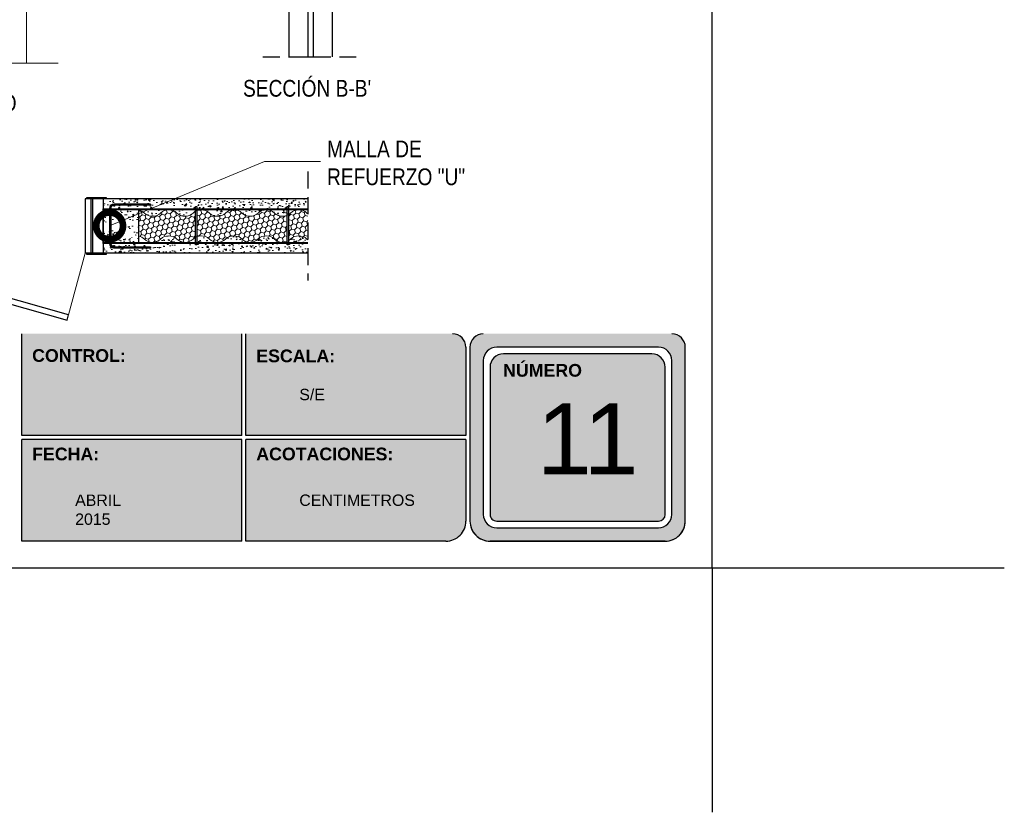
# Model space of a CAD drawing. Header units: millimetres. Extents: x 0 to 30, y 0 to 35.5.
# Tile 1 of 3: x 15.2 to 30, y 0 to 11.8. Entities that reach past the tile are written whole.
import ezdxf

# ---------------------------------------------------------------- set-up
doc = ezdxf.new("R2010")
doc.units = ezdxf.units.MM
doc.linetypes.add('CONTINUA', pattern=[0])
doc.linetypes.add('DASHED2', pattern=[9.524999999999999, 6.35, -3.175])
for name, color, linetype, lineweight in [('CONSTRUPANEL', 170, 'Continuous', 20), ('hatch', 252, 'Continuous', 0), ('LAMINA ACCESORIOS', 1, 'Continuous', 30), ('TEXTO', 7, 'DASHED2', 0), ('TEXTO CUADRO DATOS', 251, 'Continuous', 0)]:
    doc.layers.add(name, color=color, linetype=linetype, lineweight=lineweight)
doc.styles.add('Erika', font='techl___.ttf', dxfattribs={"height": 0.25})
doc.styles.get("Standard").update_dxf_attribs({"font": 'arial.ttf'})
doc.dimstyles.new('Erika', dxfattribs={"dimtxt": 0.25, "dimasz": 0.8, "dimexe": 0.5, "dimexo": 0.5, "dimgap": 0, "dimtad": 0, "dimlfac": 0.1, "dimzin": 1, "dimdsep": 46, "dimtxsty": 'Erika', "dimblk": 'DOTSMALL', "dimcen": 2.5, "dimse1": 1, "dimse2": 1, "dimclrd": 252, "dimclre": 252, "dimclrt": 256, "dimadec": 0, "dimazin": 0, "dimtfac": 1, "dimtmove": 0, "dimatfit": 3, "dimldrblk": 'DOTSMALL', "dimfxl": 1, "dimlwd": 0, "dimlwe": 0, "dimarcsym": 0})

# ---------------------------------------------------------------- blocks, each defined once
blk = doc.blocks.new('_DotSmall')
at = {"color": 0, "linetype": 'ByBlock', "const_width": 0.5}
blk.add_lwpolyline([(-0.0625, 0, 1), (0.0625, 0, 1)], format="xyb", close=True, dxfattribs=at)

msp = doc.modelspace()

# ---------------------------------------------------------------- hatches: boundary and pattern name
at = {"true_color": 0xb3b3b3}
h = msp.add_hatch(color=253, dxfattribs=at)
h.paths.add_polyline_path([(22.16883744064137, 7.152736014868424, 0.4142135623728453), (21.96883744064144, 6.952736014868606), (21.96883744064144, 4.352736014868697, 0.4142135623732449), (22.26883744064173, 4.052736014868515), (24.88823473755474, 4.052736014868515, 0.4142135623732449), (25.18823473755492, 4.352736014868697), (25.18823473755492, 6.952736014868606, 0.4142135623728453), (24.9882347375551, 7.152736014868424)])
h.paths.add_polyline_path([(24.98823473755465, 6.752736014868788), (24.98823473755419, 4.452736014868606, -0.4142135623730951), (24.78823473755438, 4.252736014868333), (22.36883744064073, 4.252736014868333, -0.4142135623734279), (22.16883744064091, 4.452736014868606), (22.16883744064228, 6.752736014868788, -0.4142135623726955), (22.3688374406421, 6.952736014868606), (24.78823473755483, 6.952736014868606, -0.4142135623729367)], flags=16)
h.paths.add_polyline_path([(24.88823473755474, 6.652736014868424), (24.88823473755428, 4.452736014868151, -0.4142135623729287), (24.78823473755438, 4.352736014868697), (22.36883744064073, 4.352736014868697, -0.4142135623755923), (22.26883744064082, 4.452736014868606), (22.26883744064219, 6.652736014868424, -0.4142135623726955), (22.46883744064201, 6.852736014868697), (24.68823473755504, 6.852736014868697, -0.4142135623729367)], flags=0)
h.paths.add_polyline_path([(22.87318792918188, 6.55939661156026), (24.1757118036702, 6.55939661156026), (24.1757118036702, 4.303257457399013), (22.87318792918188, 4.303257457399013)], flags=8)
h.paths.add_polyline_path([(22.41661352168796, 8.33816669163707), (23.66094503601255, 8.33816669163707), (23.66094503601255, 8.046686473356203), (22.41661352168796, 8.046686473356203)], flags=9)
h = msp.add_hatch(color=253, dxfattribs=at)
h.paths.add_polyline_path([(18.55787804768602, 5.632736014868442), (18.55787804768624, 7.152736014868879), (15.26691865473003, 7.152736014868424), (15.26691865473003, 5.632736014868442)])
h.paths.add_polyline_path([(18.55787804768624, 5.572736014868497), (15.26691865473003, 5.572736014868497), (15.26691865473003, 4.052736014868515), (18.55787804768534, 4.052736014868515)])
h.paths.add_polyline_path([(18.61787804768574, 5.572736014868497), (18.61787804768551, 4.052736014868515), (21.60883744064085, 4.052736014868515, 0.4142135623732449), (21.90883744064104, 4.352736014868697), (21.90883744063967, 5.572736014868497)])
h.paths.add_polyline_path([(18.61787804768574, 7.152736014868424), (18.61787804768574, 5.632736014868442), (21.90883744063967, 5.632736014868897), (21.90883744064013, 6.952736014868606, 0.414213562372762), (21.70883744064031, 7.152736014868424)])
at = {"layer": 'hatch', "lineweight": 0}
h = msp.add_hatch(dxfattribs=at)
h.set_pattern_fill('AR-CONC', color=256, scale=0.001, style=0)
h.set_pattern_definition([(49.99999999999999, (-19.61862007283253, 2.579595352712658), (0.182184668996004, -0.01593908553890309), [0.01905, -0.20955]), (355, (-19.61862007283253, 2.579595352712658), (-0.03524282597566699, 0.19105664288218), [0.01524, -0.16764]), (100.451, (-19.60343807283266, 2.578267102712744), (0.1469425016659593, 0.1751166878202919), [0.01619000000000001, -0.17809]), (46.18420000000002, (-19.61862007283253, 2.63039535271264), (0.27107904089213, -0.04204232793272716), [0.02857499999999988, -0.3143249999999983]), (96.63559999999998, (-19.59603017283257, 2.626891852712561), (0.2374042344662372, 0.2474255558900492), [0.02428499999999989, -0.2671349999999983]), (351.1840000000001, (-19.61862007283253, 2.63039535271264), (0.237404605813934, 0.2474251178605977), [0.02286000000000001, -0.25146]), (21, (-19.59322007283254, 2.617695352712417), (0.1516148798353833, -0.1022655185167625), [0.01905, -0.20955]), (326.0000000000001, (-19.59322007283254, 2.617695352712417), (0.06180202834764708, 0.1841879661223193), [0.01524, -0.16764]), (71.4514, (-19.58058557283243, 2.60917325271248), (0.2134164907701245, 0.08192285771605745), [0.01619000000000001, -0.17809]), (37.50000000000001, (-19.61862007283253, 2.579595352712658), (0.003088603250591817, 0.08455503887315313), [0, -0.165608, 0, -0.17018, 0, -0.168275]), (7.500000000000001, (-19.61862007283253, 2.579595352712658), (0.06681966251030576, 0.1001805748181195), [0, -0.097028, 0, -0.161798, 0, -0.06413500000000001]), (327.5, (-19.67526207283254, 2.579595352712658), (0.1355905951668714, -0.005728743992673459), [0, -0.06350000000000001, 0, -0.19812, 0, -0.26289]), (317.5, (-19.70066207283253, 2.579595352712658), (0.1481291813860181, 0.02542649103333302), [0, -0.08255000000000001, 0, -0.131572, 0, -0.18669])])
h.paths.add_polyline_path([(19.23419997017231, 8.922334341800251), (19.23419997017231, 9.005865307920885), (18.92315997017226, 9.005865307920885, -0.1925824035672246), (19.04465997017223, 8.957265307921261, 0.2977400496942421)])
h.paths.add_polyline_path([(19.40915997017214, 9.005865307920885), (19.25363997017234, 9.005865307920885), (19.25363997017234, 8.931919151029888, 0.06042115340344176), (19.2876599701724, 8.957265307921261, -0.1925824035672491)])
h.paths.add_polyline_path([(16.48511507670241, 9.167865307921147), (16.48511507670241, 9.054161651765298), (17.86367997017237, 9.054161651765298), (17.86367997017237, 9.057705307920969), (17.8831199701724, 9.057705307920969), (17.8831199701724, 9.022065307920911), (18.20225997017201, 9.022065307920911, -0.41421356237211), (18.194159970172, 9.030165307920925, -1), (18.21035997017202, 9.030165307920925, -0.414213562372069), (18.20225997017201, 9.022065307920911), (18.70121997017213, 9.022065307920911, -0.414213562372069), (18.69311997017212, 9.030165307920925, -1), (18.70931997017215, 9.030165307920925, -0.414213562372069), (18.70121997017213, 9.022065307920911), (19.21961997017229, 9.022065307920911, -0.414213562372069), (19.21151997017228, 9.030165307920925, -1), (19.2277199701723, 9.030165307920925), (19.23419997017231, 9.030165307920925), (19.23419997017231, 9.057705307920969), (19.25363997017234, 9.057705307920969), (19.25363997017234, 9.022065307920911), (19.54302161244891, 9.022065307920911), (19.54302161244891, 9.167865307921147)])
h.paths.add_polyline_path([(16.55029843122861, 9.094201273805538, -1), (16.59529843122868, 9.094201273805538, -1)], flags=16)
h.paths.add_polyline_path([(18.80165997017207, 8.957265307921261, -0.1925824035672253), (18.92315997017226, 9.005865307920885), (18.43715997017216, 9.005865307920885, -0.1925824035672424), (18.55865997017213, 8.957265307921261, 0.3999999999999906)])
h.paths.add_polyline_path([(18.31565997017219, 8.957265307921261, -0.1925824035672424), (18.43715997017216, 9.005865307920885), (17.95115997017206, 9.005865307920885, -0.1925824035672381), (18.07265997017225, 8.957265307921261, 0.3999999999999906)])
h.paths.add_polyline_path([(17.82965997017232, 8.957265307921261, -0.06042115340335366), (17.86367997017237, 8.982611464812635), (17.86367997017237, 9.005865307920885), (17.46515997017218, 9.005865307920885, -0.192582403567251), (17.58665997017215, 8.957265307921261, 0.3999999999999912)])
h.paths.add_polyline_path([(17.34365997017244, 8.957265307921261, -0.192582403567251), (17.46515997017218, 9.005865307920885), (16.48511507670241, 9.005865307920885), (16.48511507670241, 8.821942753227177), (17.00477292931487, 8.821942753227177), (17.00477292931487, 8.762407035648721), (16.74978150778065, 8.762407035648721, -0.2107437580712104), (16.98210702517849, 8.606480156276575), (16.9318009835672, 8.574639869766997, 0.2107437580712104), (16.73937505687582, 8.703787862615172), (16.48511507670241, 8.703787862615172), (16.48511507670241, 8.519865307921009), (17.01555587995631, 8.519865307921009), (17.01555587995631, 9.002064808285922, -0.1391184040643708), (17.10065997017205, 8.957265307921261, 0.3999999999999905)])
h.paths.add_polyline_path([(18.31565997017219, 8.568465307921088, -0.1925824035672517), (18.19415997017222, 8.519865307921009), (18.6801599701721, 8.519865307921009, -0.1925824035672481), (18.55865997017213, 8.568465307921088, 0.3999999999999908)])
h.paths.add_polyline_path([(18.19415997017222, 8.519865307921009, -0.1925824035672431), (18.07265997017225, 8.568465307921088, 0.2977400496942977), (17.8831199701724, 8.603396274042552), (17.8831199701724, 8.519865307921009)])
h.paths.add_polyline_path([(17.34365997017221, 8.568465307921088, -0.1925824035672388), (17.22215997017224, 8.519865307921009), (17.70815997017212, 8.519865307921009, -0.1925824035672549), (17.58665997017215, 8.568465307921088, 0.3999999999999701)])
h.paths.add_polyline_path([(18.80165997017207, 8.568465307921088, -0.1925824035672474), (18.6801599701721, 8.519865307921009), (19.1661599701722, 8.519865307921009, -0.1925824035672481), (19.04465997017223, 8.568465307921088, 0.3999999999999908)])
h.paths.add_polyline_path([(19.28765997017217, 8.568465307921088, -0.06042115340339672), (19.25363997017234, 8.543119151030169), (19.25363997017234, 8.519865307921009), (19.54302161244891, 8.519865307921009), (19.54302161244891, 8.557741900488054, -0.02323468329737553), (19.53065997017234, 8.568465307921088, 0.4000000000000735)])
h.paths.add_polyline_path([(19.26497997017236, 8.503665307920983, -0.4142135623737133), (19.27307997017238, 8.49556530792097, -1), (19.25687997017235, 8.49556530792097), (19.25363997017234, 8.49556530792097), (19.25363997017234, 8.484225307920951), (19.23419997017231, 8.484225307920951), (19.23419997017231, 8.503665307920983), (18.91505997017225, 8.503665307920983, -0.4142135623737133), (18.92315997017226, 8.49556530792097, -1), (18.90695997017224, 8.49556530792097, -0.4142135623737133), (18.91505997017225, 8.503665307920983), (18.41609997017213, 8.503665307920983, -0.4142135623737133), (18.42419997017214, 8.49556530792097, -1), (18.40799997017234, 8.49556530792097, -0.4142135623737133), (18.41609997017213, 8.503665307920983), (17.89769997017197, 8.503665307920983, -0.4142135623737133), (17.90579997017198, 8.49556530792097, -0.4142135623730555), (17.89769997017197, 8.487465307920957), (17.89769997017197, 8.484946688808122), (17.8831199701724, 8.484946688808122), (17.8831199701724, 8.484225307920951), (17.86367997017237, 8.484225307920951), (17.86367997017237, 8.484946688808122), (16.48511507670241, 8.484946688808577), (16.48511507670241, 8.357865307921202), (19.54302161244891, 8.357865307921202), (19.54302161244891, 8.503665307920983)])
h.paths.add_polyline_path([(16.55029843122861, 8.444907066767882, -1), (16.59529843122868, 8.444907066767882, -1)], flags=16)
h = msp.add_hatch(dxfattribs=at)
h.set_pattern_fill('HONEY', color=256, scale=0.015, angle=105, style=0)
h.set_pattern_definition([(105, (-19.61862007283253, 2.579595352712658), (-0.05832846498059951, 0.05832847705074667), [0.047625, -0.09525]), (225, (-19.61862007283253, 2.579595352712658), (-0.02134971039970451, -0.0796781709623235), [0.047625, -0.09525]), (165, (-19.61862007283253, 2.579595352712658), (-0.07967817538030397, -0.02134969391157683), [-0.09525, 0.047625])])
h.paths.add_polyline_path([(19.04465997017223, 8.568465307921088, 0.2977400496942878), (19.23419997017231, 8.533534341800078), (19.23419997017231, 8.922334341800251, -0.2977400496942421), (19.04465997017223, 8.957265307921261, 0.3999999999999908), (18.80165997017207, 8.957265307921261, -0.3999999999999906), (18.55865997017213, 8.957265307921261, 0.3999999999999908), (18.31565997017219, 8.957265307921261, -0.3999999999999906), (18.07265997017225, 8.957265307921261, 0.2977400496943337), (17.8831199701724, 8.992196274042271), (17.8831199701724, 8.603396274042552, -0.297740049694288), (18.07265997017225, 8.568465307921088, 0.3999999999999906), (18.31565997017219, 8.568465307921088, -0.3999999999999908), (18.55865997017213, 8.568465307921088, 0.3999999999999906), (18.80165997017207, 8.568465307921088, -0.3999999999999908)])
h.paths.add_polyline_path([(19.25363997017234, 8.543119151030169, 0.06042115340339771), (19.28765997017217, 8.568465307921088, -0.3999999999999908), (19.53065997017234, 8.568465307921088, 0.02323468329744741), (19.54302161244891, 8.557741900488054), (19.54302161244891, 8.946541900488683, -0.02323468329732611), (19.53065997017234, 8.957265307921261, 0.4000000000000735), (19.2876599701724, 8.957265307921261, -0.06042115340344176), (19.25363997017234, 8.931919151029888)])
h.paths.add_polyline_path([(17.86367997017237, 8.982611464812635, 0.06042115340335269), (17.82965997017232, 8.957265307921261, -0.3999999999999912), (17.58665997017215, 8.957265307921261, 0.3999999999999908), (17.34365997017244, 8.957265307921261, -0.3999999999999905), (17.10065997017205, 8.957265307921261, 0.1391184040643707), (17.01555587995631, 9.002064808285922), (17.01555587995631, 8.613264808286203, -0.1391184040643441), (17.10065997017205, 8.568465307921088, 0.3999999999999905), (17.34365997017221, 8.568465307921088, -0.3999999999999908), (17.58665997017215, 8.568465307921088, 0.3999999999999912), (17.82965997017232, 8.568465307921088, -0.06042115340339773), (17.86367997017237, 8.593811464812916)])

# ---------------------------------------------------------------- linework, layer by layer
at = {"linetype": 'CONTINUA'}
for p, q in [((19.26063024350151, 23.99771406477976), (19.26063024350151, 11.29182865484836)), ((19.90863024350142, 23.99771406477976), (19.90863024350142, 11.29182865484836)), ((19.39023024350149, 11.29182865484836), (19.77903024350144, 11.29182865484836)), ((19.54302161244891, 9.167865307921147), (16.21604467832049, 9.167865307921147)), ((16.21604467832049, 9.167865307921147), (16.21604467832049, 8.357848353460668)), ((16.29919444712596, 9.167865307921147), (16.29919444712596, 8.357848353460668)), ((16.32535825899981, 9.167865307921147), (16.32535825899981, 8.357848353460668)), ((16.48511507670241, 9.167865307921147), (16.48511507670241, 8.357865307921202)), ((16.48511507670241, 8.503665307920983), (16.48511507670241, 9.022065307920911)), ((16.48511507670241, 8.503665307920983), (16.48511507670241, 8.519865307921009)), ((19.54302161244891, 8.357865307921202), (16.21604467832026, 8.357865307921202))]:
    msp.add_line(p, q, dxfattribs=at)
for p, q in [((19.54302161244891, 21.96491554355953), (19.54302161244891, 11.29182865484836)), ((19.62617138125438, 21.96491554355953), (19.62617138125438, 11.29182865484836))]:
    msp.add_line(p, q)
at = {"linetype": 'DASHED2', "ltscale": 0.04}
for p, q in [((18.87301272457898, 11.29182865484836), (20.37153876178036, 11.29182865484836)), ((19.54302161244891, 9.577471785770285), (19.54302161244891, 7.948258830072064)), ((19.54302161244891, 9.577471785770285), (19.54302161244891, 7.948258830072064))]:
    msp.add_line(p, q, dxfattribs=at)
at = {"color": 253, "true_color": 0xb3b3b3}
for p, q in [((15.26691865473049, 5.632736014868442), (15.26691865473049, 7.152736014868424)), ((18.5578780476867, 5.632736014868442), (18.5578780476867, 7.152736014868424)), ((18.61787804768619, 5.632736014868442), (18.61787804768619, 7.152736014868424)), ((21.90883744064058, 6.952736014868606), (21.90883744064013, 5.632736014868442)), ((21.96883744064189, 6.952736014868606), (21.96883744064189, 4.352736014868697)), ((24.78823473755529, 6.952736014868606), (22.36883744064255, 6.952736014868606)), ((25.18823473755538, 4.352736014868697), (25.18823473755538, 6.952736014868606)), ((24.68823473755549, 6.852736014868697), (22.46883744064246, 6.852736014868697)), ((22.16883744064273, 6.752736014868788), (22.16883744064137, 4.452736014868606)), ((22.26883744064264, 6.652736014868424), (22.26883744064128, 4.452736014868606)), ((24.88823473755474, 4.452736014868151), (24.88823473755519, 6.652736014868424)), ((24.98823473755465, 4.452736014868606), (24.9882347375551, 6.752736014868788)), ((18.5578780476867, 5.632736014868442), (15.26691865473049, 5.632736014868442)), ((21.90883744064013, 5.632736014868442), (18.61787804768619, 5.632736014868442)), ((15.26691865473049, 4.052736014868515), (15.26691865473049, 5.572736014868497)), ((18.5578780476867, 5.572736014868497), (15.26691865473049, 5.572736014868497)), ((18.55787804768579, 4.052736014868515), (18.5578780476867, 5.572736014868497)), ((18.61787804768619, 4.052736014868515), (18.61787804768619, 5.572736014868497)), ((21.90883744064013, 5.572736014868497), (18.61787804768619, 5.572736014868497)), ((21.90883744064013, 5.572736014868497), (21.90883744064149, 4.352736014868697)), ((22.36883744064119, 4.352736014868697), (24.78823473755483, 4.352736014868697)), ((22.36883744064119, 4.252736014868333), (24.78823473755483, 4.252736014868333)), ((18.55787804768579, 4.052736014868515), (15.26691865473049, 4.052736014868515)), ((21.60883744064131, 4.052736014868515), (18.61787804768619, 4.052736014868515)), ((24.88823473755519, 4.052736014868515), (22.26883744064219, 4.052736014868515)), ((22.26883744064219, 4.052736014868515), (24.88823473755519, 4.052736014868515))]:
    msp.add_line(p, q, dxfattribs=at)
at = {"color": 254, "true_color": 0xe3e3e3}
for q in [(25.58823473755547, 4.427276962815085e-06), (29.95815169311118, 3.652736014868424), (25.58823473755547, 4.427276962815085e-06)]:
    msp.add_line((25.58823473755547, 3.652736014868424), q, dxfattribs=at)
msp.add_lwpolyline([(3.998234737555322, 3.652736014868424), (25.58823473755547, 3.652736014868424), (25.58823473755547, 31.59273601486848), (3.998234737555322, 31.59273601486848)], close=True, dxfattribs=at)
for points in [[(16.24306136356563, 9.187860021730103), (16.53151311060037, 9.187860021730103), (16.53151311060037, 9.167865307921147), (16.24306136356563, 9.167865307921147)], [(12.54800982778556, 8.317842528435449), (15.94535220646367, 7.357050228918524), (15.9679800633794, 7.437061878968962), (12.5706376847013, 8.397854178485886)], [(16.24306136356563, 8.357865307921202), (16.53151311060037, 8.357865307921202), (16.53151311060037, 8.337870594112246), (16.24306136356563, 8.337870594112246)]]:
    msp.add_lwpolyline(points, close=True)
at = {"color": 253, "true_color": 0xb3b3b3}
for centre, radius, start, end in [((21.70883744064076, 6.952736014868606), 0.2, 2.605510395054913e-11, 90), ((22.16883744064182, 6.952736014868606), 0.2, 90, 180), ((24.98823473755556, 6.952736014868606), 0.2, 0, 90), ((22.36883744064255, 6.752736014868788), 0.2, 90, 179.9999999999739), ((24.78823473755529, 6.752736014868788), 0.2, 0, 90), ((22.46883744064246, 6.652736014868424), 0.2, 90, 179.9999999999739), ((24.68823473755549, 6.652736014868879), 0.2, 0, 90), ((22.36883744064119, 4.452736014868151), 0.1999999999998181, 179.9999999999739, 270), ((22.36883744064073, 4.452736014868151), 0.0999999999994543, 179.9999999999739, 270.0000000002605), ((24.78823473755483, 4.452736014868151), 0.1999999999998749, 270, 2.605510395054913e-11), ((24.78823473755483, 4.452736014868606), 0.09999999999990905, 270, 359.999999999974), ((21.60883744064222, 4.352736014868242), 0.3, 269.9999999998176, 7.816531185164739e-11), ((22.26883744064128, 4.352736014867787), 0.3, 179.9999999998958, 270.0000000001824), ((22.26883744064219, 4.352736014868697), 0.3000000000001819, 180, 270), ((24.8882347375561, 4.352736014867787), 0.3, 269.9999999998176, 1.042204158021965e-10), ((24.88823473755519, 4.352736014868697), 0.3000000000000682, 270, 0)]:
    msp.add_arc(centre, radius, start, end, dxfattribs=at)
at = {"layer": 'CONSTRUPANEL', "linetype": 'Continuous'}
msp.add_line((15.34015071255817, 23.9046050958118), (15.34015071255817, 11.19871968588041), dxfattribs=at)
at = {"layer": 'CONSTRUPANEL', "linetype": 'CONTINUA'}
msp.add_line((5.212962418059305, 11.19871968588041), (15.81275957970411, 11.19871968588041), dxfattribs=at)
at = {"layer": 'CONSTRUPANEL'}
for points in [[(17.01555587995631, 9.002064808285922, -0.1391184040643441), (17.10065997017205, 8.957265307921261, 0.3999999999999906), (17.34365997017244, 8.957265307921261, -0.3999999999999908), (17.58665997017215, 8.957265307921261)], [(17.58665997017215, 8.957265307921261, 0.3999999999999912), (17.82965997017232, 8.957265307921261, -0.3999999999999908), (18.07265997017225, 8.957265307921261, 0.3999999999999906), (18.31565997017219, 8.957265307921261, -0.3999999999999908), (18.55865997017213, 8.957265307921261, 0.3999999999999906), (18.80165997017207, 8.957265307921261, -0.3999999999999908), (19.04465997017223, 8.957265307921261, 0.3999999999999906), (19.2876599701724, 8.957265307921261, -0.3999999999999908), (19.53065997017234, 8.957265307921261, 0.02323468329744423), (19.54302161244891, 8.946541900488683, 0.02323468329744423)], [(17.01555587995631, 8.613264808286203, -0.1391184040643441), (17.10065997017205, 8.568465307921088, 0.3999999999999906), (17.34365997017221, 8.568465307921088, -0.3999999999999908), (17.58665997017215, 8.568465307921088)], [(17.58665997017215, 8.568465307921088, 0.3999999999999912), (17.82965997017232, 8.568465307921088, -0.3999999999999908), (18.07265997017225, 8.568465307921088, 0.3999999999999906), (18.31565997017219, 8.568465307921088, -0.3999999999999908), (18.55865997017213, 8.568465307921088, 0.3999999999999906), (18.80165997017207, 8.568465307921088, -0.3999999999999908), (19.04465997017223, 8.568465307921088, 0.3999999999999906), (19.28765997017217, 8.568465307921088, -0.3999999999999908), (19.53065997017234, 8.568465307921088, 0.02323468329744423), (19.54302161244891, 8.557741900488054, 0.02323468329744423)]]:
    msp.add_lwpolyline(points, format="xyb", dxfattribs=at)
at = {"layer": 'hatch'}
msp.add_line((15.9679800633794, 7.437061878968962), (16.21604467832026, 8.357865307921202), dxfattribs=at)
at = {"layer": 'LAMINA ACCESORIOS'}
for p, q in [((16.60587767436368, 8.956601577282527), (16.60587767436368, 8.985761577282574)), ((16.63349811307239, 9.068563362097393), (16.66589811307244, 9.068563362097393)), ((16.64807811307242, 9.083143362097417), (16.64807811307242, 9.05398336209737)), ((16.73939997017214, 9.030165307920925), (16.70699997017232, 9.030165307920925)), ((16.72481997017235, 9.044745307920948), (16.72481997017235, 9.015585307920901)), ((17.01555587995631, 8.998310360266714), (17.01555587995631, 8.519865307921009)), ((17.08777845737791, 9.068563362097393), (17.12017845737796, 9.068563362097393)), ((17.10235845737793, 9.083143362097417), (17.10235845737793, 9.05398336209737)), ((17.21891997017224, 9.030165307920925), (17.18651997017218, 9.030165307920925)), ((17.19491830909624, 9.092863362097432), (17.19491830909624, 9.076663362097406)), ((17.20433997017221, 9.044745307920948), (17.20433997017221, 9.015585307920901)), ((17.86691997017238, 9.030165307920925), (17.83451997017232, 9.030165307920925)), ((17.85233997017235, 9.044745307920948), (17.85233997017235, 9.015585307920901)), ((18.21683997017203, 9.030165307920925), (18.18443997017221, 9.030165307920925)), ((18.20225997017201, 9.044745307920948), (18.20225997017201, 9.015585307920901)), ((18.71579997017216, 9.030165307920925), (18.68339997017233, 9.030165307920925)), ((18.70121997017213, 9.044745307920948), (18.70121997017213, 9.015585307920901)), ((19.23419997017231, 9.030165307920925), (19.20179997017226, 9.030165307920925)), ((19.21961997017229, 9.044745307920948), (19.21961997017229, 9.015585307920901)), ((16.62045767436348, 8.97118157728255), (16.58805767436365, 8.97118157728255)), ((16.62045767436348, 8.560218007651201), (16.58805767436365, 8.560218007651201)), ((16.60587767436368, 8.574798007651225), (16.60587767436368, 8.545638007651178)), ((16.66265811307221, 8.462836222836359), (16.63025811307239, 8.462836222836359)), ((16.64807811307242, 8.448256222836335), (16.64807811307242, 8.477416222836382)), ((16.93703997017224, 8.49556530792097), (16.96943997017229, 8.49556530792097)), ((16.95161997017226, 8.480985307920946), (16.95161997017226, 8.510145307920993)), ((17.08777845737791, 8.462836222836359), (17.12017845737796, 8.462836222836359)), ((17.10235845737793, 8.448256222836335), (17.10235845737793, 8.477416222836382)), ((17.19491830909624, 8.4547362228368), (17.19491830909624, 8.438536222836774)), ((17.43599997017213, 8.49556530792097), (17.46839997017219, 8.49556530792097)), ((17.45057997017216, 8.480985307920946), (17.45057997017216, 8.510145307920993)), ((17.8831199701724, 8.49556530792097), (17.915519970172, 8.49556530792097)), ((17.89769997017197, 8.480985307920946), (17.89769997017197, 8.510145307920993)), ((18.4015199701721, 8.49556530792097), (18.43391997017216, 8.49556530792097)), ((18.41609997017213, 8.480985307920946), (18.41609997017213, 8.510145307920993)), ((18.90047997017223, 8.49556530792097), (18.93287997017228, 8.49556530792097)), ((18.91505997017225, 8.480985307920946), (18.91505997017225, 8.510145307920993)), ((19.25039997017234, 8.49556530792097), (19.28279997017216, 8.49556530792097)), ((19.26497997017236, 8.480985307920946), (19.26497997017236, 8.510145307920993))]:
    msp.add_line(p, q, dxfattribs=at)
for points in [[(16.48511507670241, 9.022065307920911), (19.54302161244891, 9.022065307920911)], [(19.54302161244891, 9.005865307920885), (16.48511507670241, 9.005865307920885)], [(16.48511507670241, 8.519865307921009), (19.54302161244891, 8.519865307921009)], [(19.54302161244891, 8.503665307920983), (16.48511507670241, 8.503665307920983)]]:
    msp.add_lwpolyline(points, dxfattribs=at)
for points in [[(17.19491830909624, 9.092863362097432), (16.64777767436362, 9.092863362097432, 0.4142135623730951), (16.58157767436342, 9.026663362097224), (16.58157767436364, 8.504736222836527, 0.414213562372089), (16.64777767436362, 8.438536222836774), (17.19491830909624, 8.438536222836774)], [(17.19491830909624, 9.076663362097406), (16.64777767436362, 9.076663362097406, 0.4142135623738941), (16.59777767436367, 9.026663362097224), (16.59777767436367, 8.504736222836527, 0.4142135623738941), (16.64777767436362, 8.454736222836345), (17.19491830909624, 8.454736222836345)]]:
    msp.add_lwpolyline(points, format="xyb", dxfattribs=at)
at = {"layer": 'LAMINA ACCESORIOS', "linetype": 'CONTINUA'}
for points in [[(17.8831199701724, 8.484225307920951), (17.86367997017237, 8.484225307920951), (17.86367997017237, 9.057705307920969), (17.8831199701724, 9.057705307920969)], [(19.25363997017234, 8.484225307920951), (19.23419997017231, 8.484225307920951), (19.23419997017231, 9.057705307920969), (19.25363997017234, 9.057705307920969)]]:
    msp.add_lwpolyline(points, close=True, dxfattribs=at)
for centre in [(16.64807811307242, 9.068563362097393), (16.72481997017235, 9.030165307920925), (17.10235845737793, 9.068563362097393), (17.20433997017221, 9.030165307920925), (17.85233997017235, 9.030165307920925), (18.20225997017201, 9.030165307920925), (18.70121997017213, 9.030165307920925), (19.21961997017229, 9.030165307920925), (16.60587767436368, 8.97118157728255), (16.60587767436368, 8.560218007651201), (16.64807811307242, 8.462836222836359), (16.95161997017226, 8.49556530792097), (17.10235845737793, 8.462836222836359), (17.45057997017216, 8.49556530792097), (17.89769997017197, 8.49556530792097), (18.41609997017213, 8.49556530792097), (18.91505997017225, 8.49556530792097), (19.26497997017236, 8.49556530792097)]:
    msp.add_circle(centre, 0.008100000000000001, dxfattribs=at)

# ---------------------------------------------------------------- texts
at = {"layer": 'TEXTO', "linetype": 'ByBlock', "lineweight": 0, "char_height": 0.25, "attachment_point": 1, "style": 'Erika'}
for s, insert in [("SECCIÓN B-B'", (18.57612063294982, 10.9473827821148)), ('ALZADO', (14.0447396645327, 10.72794307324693)), ('MALLA DE\\PREFUERZO "U"', (19.8321629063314, 10.04133609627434))]:
    msp.add_mtext(s, dxfattribs=dict(at, insert=insert))
at = {"layer": 'TEXTO CUADRO DATOS', "attachment_point": 1}
for s, insert, char_height, width in [('{\\fArial|b1|i0|c0|p34;CONTROL:}', (15.42292065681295, 6.923074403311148), 0.19, 0.003231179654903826), ('{\\fArial|b1|i0|c0|p34;ESCALA:}', (18.77388004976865, 6.917617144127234), 0.19, 0.003231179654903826), ('{\\fArial|b1|i0|c0|p34;NÚMERO}', (22.46411352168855, 6.701615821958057), 0.19, 0.003231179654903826), ('{\\fArial|b0|i0|c0|p34;S/E}', (19.4173851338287, 6.330398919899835), 0.17, 0.003231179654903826), ('\\pi-1.8111;www.construpanel.com.mx\\P\\pi-1.4048;DETALLES TIPICOS\\P\\pi-2.3799;LOS TIPOS DE PANELES VARIAN\\P\\pi-1.4548;SEGUN PROYECTO.', (12.35394189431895, 6.272603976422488), 0.2174175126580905, 0.003697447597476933), ('\\pi-0.44149;{\\T0.75;11}', (23.40804393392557, 6.112183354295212), 1.060422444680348, 0.00456855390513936), ('{\\fArial|b1|i0|c0|p34;FECHA:}', (15.42292065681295, 5.451270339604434), 0.19, 0.003231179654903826), ('{\\fArial|b1|i0|c0|p34;ACOTACIONES:}', (18.77388004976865, 5.451270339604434), 0.19, 0.003231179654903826), ('{\\fArial|b0|i0|c0|p34;ABRIL 2015}', (16.066425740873, 4.750398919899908), 0.17, 0.003231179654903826), ('{\\fArial|b0|i0|c0|p34;CENTIMETROS}', (19.4173851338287, 4.750398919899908), 0.17, 0.003231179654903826)]:
    msp.add_mtext(s, dxfattribs=dict(at, insert=insert, char_height=char_height, width=width))

# ---------------------------------------------------------------- leaders
at = {"layer": 'TEXTO', "linetype": 'ByBlock', "lineweight": 0}
msp.add_leader([(16.58157767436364, 8.765699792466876), (18.89868997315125, 9.727039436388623), (19.73272916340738, 9.727039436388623)], dimstyle='Erika', override={"dimgap": 0, "dimtad": 0}, dxfattribs=at)

doc.saveas('drawing.dxf')
